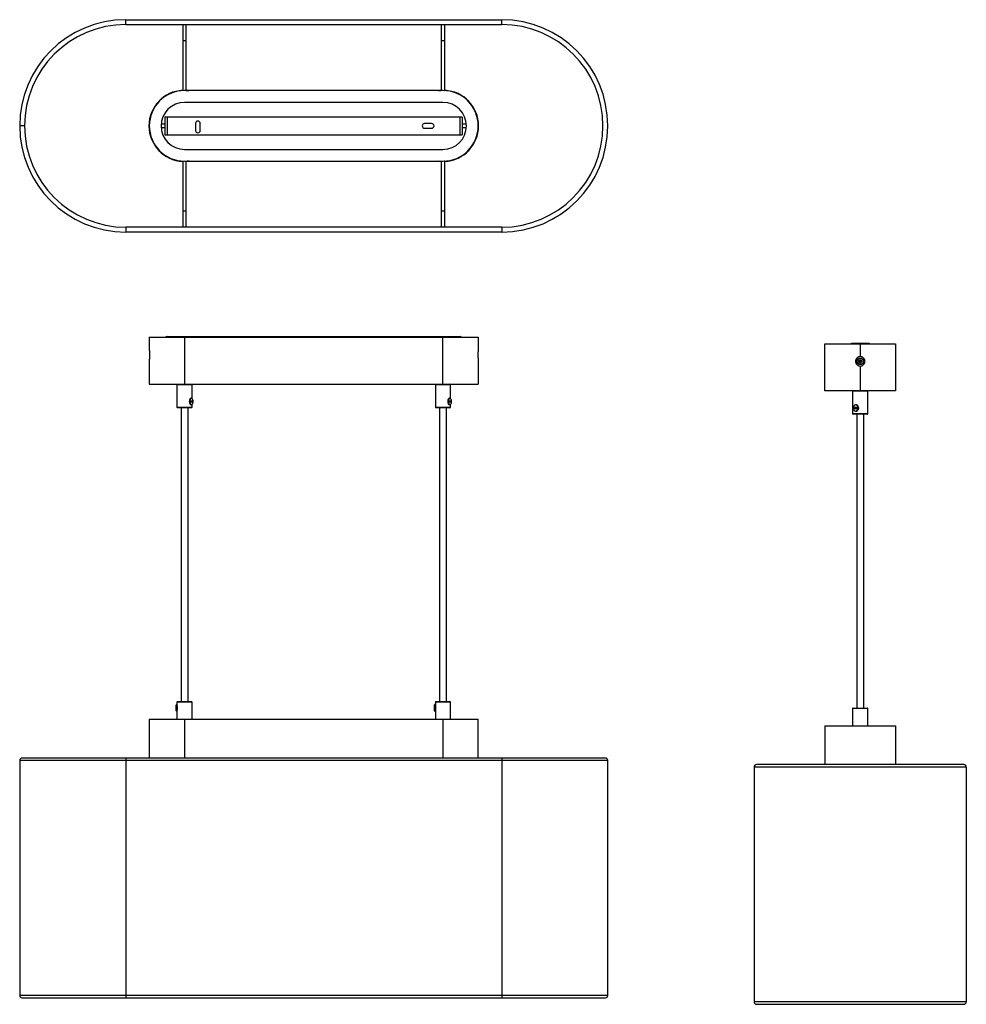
# Model space of a CAD drawing. Header units: millimetres. Extents: x -250 to 556, y -747 to 90.
import ezdxf

# ---------------------------------------------------------------- set-up
doc = ezdxf.new("R2010")
doc.units = ezdxf.units.MM

msp = doc.modelspace()

# ---------------------------------------------------------------- linework, layer by layer
at = {"color": 7, "linetype": 'Continuous', "lineweight": 25}
for p, q in [((-160, 86.22), (-160, 90.33)), ((-160, 90.33), (160, 90.33)), ((-160, 86.22), (160, 86.22)), ((-111.5, 86.22), (-111.5, 29.96)), ((-108.5, 30), (-108.5, 86.22)), ((108.5, 86.22), (108.5, 30)), ((111.5, 29.96), (111.5, 86.22)), ((160, 86.22), (160, 90.33)), ((110, 30), (-110, 30)), ((110, 20), (-110, 20)), ((-246.22, 0), (-250.33, 0)), ((-126.63, 1.5), (-129.94, 1.5)), ((126.37, 7.5), (-126.63, 7.5)), ((-126.63, 7.5), (-126.63, -7.5)), ((-124.9, 7.5), (-124.9, -7.5)), ((-100.63, 2.06), (-100.63, -3.94)), ((-96.63, -3.94), (-96.63, 2.06)), ((100.37, 2), (94.37, 2)), ((124.63, -7.5), (124.63, 7.5)), ((126.37, 7.5), (126.37, -7.5)), ((129.94, 1.5), (126.37, 1.5)), ((-129.94, -1.5), (-126.63, -1.5)), ((-126.63, -7.5), (126.37, -7.5)), ((94.37, -2), (100.37, -2)), ((126.37, -1.5), (129.94, -1.5)), ((-110, -20), (110, -20)), ((-111.5, -29.96), (-111.5, -86.22)), ((-110, -30), (110, -30)), ((-108.5, -86.22), (-108.5, -30)), ((108.5, -30), (108.5, -86.22)), ((111.5, -86.22), (111.5, -29.96)), ((-160, -86.22), (-160, -90.33)), ((160, -86.22), (-160, -86.22)), ((160, -90.33), (-160, -90.33)), ((160, -86.22), (160, -90.33)), ((-140, -179.85), (140, -179.85)), ((-140, -179.85), (-140, -190.85)), ((-124.9, -179.35), (124.63, -179.35)), ((-110, -179.85), (-110, -219.85)), ((110, -219.85), (110, -179.85)), ((140, -179.85), (140, -190.85)), ((435.18, -185.35), (495.18, -185.35)), ((435.18, -225.35), (435.18, -185.35)), ((457.68, -184.85), (472.68, -184.85)), ((457.68, -185.35), (457.68, -184.85)), ((465.18, -185.35), (465.18, -196.35)), ((472.68, -184.85), (472.68, -185.35)), ((495.18, -185.35), (495.18, -225.35)), ((-140, -198.85), (-139.99, -198.8)), ((-140, -198.85), (-140, -219.85)), ((140, -198.85), (140, -219.85)), ((463.86, -200), (464.99, -200.17)), ((463.86, -200.7), (464.99, -200.54)), ((464.81, -199.98), (464.99, -200.17)), ((464.99, -200.54), (464.81, -200.72)), ((464.83, -199.04), (464.99, -200.17)), ((464.83, -201.67), (464.99, -200.54)), ((465.36, -200.17), (464.99, -200.17)), ((464.99, -200.54), (464.99, -200.17)), ((464.99, -200.54), (465.36, -200.54)), ((465.53, -199.04), (465.36, -200.17)), ((465.36, -200.17), (465.54, -199.98)), ((466.49, -200), (465.36, -200.17)), ((465.36, -200.17), (465.36, -200.54)), ((465.54, -200.72), (465.36, -200.54)), ((466.49, -200.7), (465.36, -200.54)), ((465.53, -201.67), (465.36, -200.54)), ((465.18, -204.35), (465.18, -225.35)), ((-140, -219.85), (140, -219.85)), ((-116.45, -220.35), (-116.45, -239.35)), ((-103.55, -232.04), (-103.55, -220.35)), ((103.55, -220.35), (103.55, -239.35)), ((116.45, -232.04), (116.45, -220.35)), ((495.18, -225.35), (435.18, -225.35)), ((458.73, -225.85), (458.73, -244.85)), ((471.63, -244.85), (471.63, -225.85)), ((-103.09, -234.13), (-105.02, -234.13)), ((-105.02, -234.13), (-105.02, -234.91)), ((-104.14, -231.77), (-104.39, -231.77)), ((-103.26, -234.91), (-103.26, -234.13)), ((-103.09, -234.91), (-103.09, -234.13)), ((116.91, -234.13), (114.98, -234.13)), ((114.98, -234.13), (114.98, -234.91)), ((115.86, -231.77), (115.61, -231.77)), ((116.74, -234.91), (116.74, -234.13)), ((116.91, -234.91), (116.91, -234.13)), ((-104.05, -239.85), (-115.95, -239.85)), ((-113, -239.85), (-113, -489.85)), ((-107, -489.85), (-107, -239.85)), ((-105.02, -234.91), (-103.09, -234.91)), ((-104.39, -237.27), (-104.14, -237.27)), ((-103.55, -239.35), (-103.55, -237)), ((115.95, -239.85), (104.05, -239.85)), ((107, -239.85), (107, -489.85)), ((113, -489.85), (113, -239.85)), ((114.98, -234.91), (116.91, -234.91)), ((115.61, -237.27), (115.86, -237.27)), ((116.45, -239.35), (116.45, -237)), ((462.77, -239.63), (459.81, -239.63)), ((459.81, -239.63), (459.81, -240.41)), ((459.81, -240.41), (462.77, -240.41)), ((459.92, -239.63), (459.92, -240.41)), ((461.51, -237.27), (461.35, -237.27)), ((461.35, -242.77), (461.51, -242.77)), ((462.77, -240.41), (462.77, -239.63)), ((471.13, -245.35), (459.23, -245.35)), ((462.18, -245.35), (462.18, -495.35)), ((468.18, -495.35), (468.18, -245.35)), ((-116.58, -492.43), (-116.87, -492.43)), ((-116.45, -490.35), (-116.45, -492.52)), ((-115.95, -489.85), (-104.05, -489.85)), ((-103.55, -504.85), (-103.55, -490.35)), ((102.9, -497.83), (102.9, -492.53)), ((103.3, -492.43), (103, -492.43)), ((103.4, -492.53), (103.4, -497.83)), ((103.55, -494.2), (103.4, -494.2)), ((103.55, -490.35), (103.55, -494.19)), ((104.05, -489.85), (115.95, -489.85)), ((116.45, -504.85), (116.45, -490.35)), ((-116.64, -494.79), (-117.31, -494.79)), ((-117.31, -494.79), (-117.31, -495.57)), ((-117.31, -495.57), (-116.64, -495.57)), ((-117.11, -494.79), (-117.11, -495.57)), ((-116.87, -497.93), (-116.58, -497.93)), ((-116.64, -495.57), (-116.64, -494.79)), ((-116.45, -497.84), (-116.45, -504.85)), ((103, -497.93), (103.3, -497.93)), ((103.4, -496.15), (103.55, -496.15)), ((103.55, -496.18), (103.55, -504.85)), ((458.73, -495.85), (458.73, -510.35)), ((459.23, -495.35), (471.13, -495.35)), ((471.63, -510.35), (471.63, -495.85)), ((-140, -504.85), (-140, -537.98)), ((-140, -504.85), (140, -504.85)), ((140, -537.98), (140, -504.85)), ((435.18, -510.35), (435.18, -543.48)), ((435.18, -510.35), (495.18, -510.35)), ((495.18, -510.35), (495.18, -543.48)), ((250.33, -540.03), (-250.33, -540.03)), ((-250.33, -540.03), (-250.33, -739.86)), ((248.28, -537.98), (-248.28, -537.98)), ((-160, -537.98), (-160, -741.92)), ((160, -537.98), (160, -741.92)), ((250.33, -739.86), (250.33, -540.03)), ((553.45, -543.48), (376.9, -543.48)), ((374.84, -545.54), (374.84, -745.36)), ((555.51, -545.54), (374.84, -545.54)), ((555.51, -545.54), (555.51, -745.36)), ((250.33, -739.86), (-250.33, -739.86)), ((-248.28, -741.92), (248.28, -741.92)), ((555.51, -745.36), (374.84, -745.36)), ((376.9, -747.42), (553.45, -747.42))]:
    msp.add_line(p, q, dxfattribs=at)
at = {"color": 1, "linetype": 'Continuous', "lineweight": 25}
for p, q in [((-108.5, 30.21), (-106.12, 30)), ((108.5, -30.21), (106.12, -30)), ((-124.9, -179.85), (-124.9, -179.35)), ((124.63, -179.85), (124.63, -179.35)), ((-103.55, -220.35), (-116.45, -220.35)), ((116.45, -220.35), (103.55, -220.35)), ((471.63, -225.85), (458.73, -225.85)), ((-116.45, -239.35), (-103.55, -239.35)), ((103.55, -239.35), (116.45, -239.35)), ((458.73, -244.85), (471.63, -244.85)), ((-103.55, -490.35), (-116.45, -490.35)), ((103, -492.43), (103, -497.93)), ((103.3, -497.93), (103.3, -492.43)), ((116.45, -490.35), (103.55, -490.35)), ((471.63, -495.85), (458.73, -495.85)), ((-110, -504.85), (-110, -537.98)), ((110, -504.85), (110, -537.98))]:
    msp.add_line(p, q, dxfattribs=at)
at = {"color": 7, "linetype": 'Continuous', "lineweight": 25, "flags": 128}
for points in [[(-105.97, 30), (-106.73, 30.09), (-108.5, 30.23)], [(108.5, 30.23), (106.73, 30.09), (105.97, 30)], [(-108.5, -30.23), (-106.73, -30.09), (-105.97, -30)], [(105.97, -30), (106.73, -30.09), (108.5, -30.23)], [(-104.39, -231.77), (-104.53, -231.78), (-105.06, -232.06), (-105.5, -232.67), (-105.79, -233.53), (-105.9, -234.52)], [(-105.9, -234.52), (-105.79, -235.51), (-105.5, -236.37), (-105.06, -236.98), (-104.53, -237.26), (-104.39, -237.27)], [(-105.64, -234.52), (-105.54, -233.53), (-105.25, -232.67), (-104.81, -232.06), (-104.28, -231.78), (-104.14, -231.77)], [(-104.14, -237.27), (-104.28, -237.26), (-104.81, -236.98), (-105.25, -236.37), (-105.54, -235.51), (-105.64, -234.52)], [(-105.51, -234.52), (-105.41, -235.48), (-105.13, -236.31), (-104.7, -236.89), (-104.19, -237.16), (-103.66, -237.07), (-103.18, -236.64), (-102.82, -235.92), (-102.63, -235.01), (-102.63, -234.03), (-102.82, -233.13), (-103.18, -232.41), (-103.66, -231.97), (-104.19, -231.88), (-104.7, -232.15), (-105.13, -232.74), (-105.41, -233.56), (-105.51, -234.52)], [(115.61, -231.77), (115.47, -231.78), (114.94, -232.06), (114.5, -232.67), (114.21, -233.53), (114.1, -234.52)], [(114.1, -234.52), (114.21, -235.51), (114.5, -236.37), (114.94, -236.98), (115.47, -237.26), (115.61, -237.27)], [(114.36, -234.52), (114.46, -233.53), (114.75, -232.67), (115.19, -232.06), (115.72, -231.78), (115.86, -231.77)], [(115.86, -237.27), (115.72, -237.26), (115.19, -236.98), (114.75, -236.37), (114.46, -235.51), (114.36, -234.52)], [(114.49, -234.52), (114.59, -235.48), (114.87, -236.31), (115.3, -236.89), (115.81, -237.16), (116.34, -237.07), (116.82, -236.64), (117.18, -235.92), (117.37, -235.01), (117.37, -234.03), (117.18, -233.13), (116.82, -232.41), (116.34, -231.97), (115.81, -231.88), (115.3, -232.15), (114.87, -232.74), (114.59, -233.56), (114.49, -234.52)], [(459.07, -240.02), (459.22, -240.98), (459.65, -241.81), (460.3, -242.39), (461.09, -242.66), (461.9, -242.57), (462.63, -242.14), (463.18, -241.42), (463.47, -240.51), (463.47, -239.53), (463.18, -238.63), (462.63, -237.91), (461.9, -237.47), (461.09, -237.38), (460.3, -237.65), (459.65, -238.24), (459.22, -239.06), (459.07, -240.02)], [(461.35, -237.27), (461.98, -237.38), (462.73, -237.83), (463.3, -238.57), (463.61, -239.52), (463.61, -240.53), (463.3, -241.47), (462.73, -242.22), (461.98, -242.67), (461.35, -242.77)], [(461.51, -242.77), (462.14, -242.67), (462.9, -242.22), (463.47, -241.47), (463.77, -240.53), (463.77, -239.52), (463.47, -238.57), (462.9, -237.83), (462.14, -237.38), (461.51, -237.27)], [(-116.47, -495.18), (-116.51, -494.22), (-116.6, -493.39), (-116.75, -492.81), (-116.93, -492.54), (-117.11, -492.63), (-117.27, -493.06), (-117.4, -493.78), (-117.46, -494.69), (-117.46, -495.67), (-117.4, -496.57), (-117.27, -497.29), (-117.11, -497.73), (-116.93, -497.82), (-116.75, -497.55), (-116.6, -496.96), (-116.51, -496.14), (-116.47, -495.18)], [(-116.06, -495.18), (-116.1, -494.19), (-116.2, -493.33), (-116.35, -492.72), (-116.53, -492.44), (-116.58, -492.43)], [(-116.36, -495.18), (-116.39, -496.17), (-116.49, -497.03), (-116.64, -497.64), (-116.83, -497.92), (-116.87, -497.93)]]:
    msp.add_lwpolyline(points, dxfattribs=at)
at = {"color": 1, "linetype": 'Continuous', "lineweight": 25, "flags": 128}
for points in [[(106.12, 30), (107.7, 30.16), (108.5, 30.21)], [(-106.12, -30), (-107.7, -30.16), (-108.5, -30.21)]]:
    msp.add_lwpolyline(points, dxfattribs=at)
at = {"color": 7, "linetype": 'Continuous', "lineweight": 25}
for radius in [2.8, 2.63]:
    msp.add_circle((465.18, -200.35), radius, dxfattribs=at)
for centre, radius, start, end in [((-160, 0), 90.33, 90, 270), ((-160, 0), 86.22, 90, 270), ((160, 0), 90.33, 270, 90), ((160, 0), 86.22, 270, 90), ((-110.36, 79.52), 7.03, 260.66, 272.92121), ((-109.61, 78.97), 6.49, 266.56137, 279.85742), ((109.64, 79.52), 7.03, 260.66, 272.92121), ((110.39, 78.97), 6.49, 266.56137, 279.85742), ((-110, 0), 30.27, 92.84042, 267.15958), ((-110, 0), 30, 90, 270), ((-111.37, 30.23), 0.258, 241.01147, 267.38038), ((110, 0), 30, 270, 90), ((111.37, 30.23), 0.258, 272.61962, 298.98853), ((110, 0), 30.27, 272.84042, 87.15958), ((-110, 0), 20, 90, 270), ((110, 0), 20, 270, 90), ((-98.63, 2.06), 2, 0, 180), ((94.37, 0), 2, 90, 270), ((100.37, 0), 2, 270, 90), ((-98.63, -3.94), 2, 180, 0), ((-111.37, -30.23), 0.258, 92.61962, 118.98853), ((111.37, -30.23), 0.258, 61.01147, 87.38038), ((-110, -82.58), 10.12, 81.47242, 98.52758), ((110, -82.58), 10.12, 81.47242, 98.52758), ((-124.9, -181.09), 1.74, 90, 134.59551), ((124.63, -181.09), 1.74, 45.40449, 90), ((471.88, -200.35), 8.02, 177.49825, 182.50175), ((465.15, -245.65), 45.67, 90.43273, 91.62137), ((465.15, -155.05), 45.67, 268.37863, 269.56727), ((510.48, -200.33), 45.67, 178.37863, 179.56727), ((510.48, -200.37), 45.67, 180.43273, 181.62137), ((465.18, -207.05), 8.02, 87.49825, 92.50175), ((419.87, -200.33), 45.67, 0.43273, 1.62137), ((419.87, -200.37), 45.67, 358.37863, 359.56727), ((465.2, -245.65), 45.67, 88.37863, 89.56727), ((465.2, -155.05), 45.67, 270.43273, 271.62137), ((458.48, -200.35), 8.02, 357.49825, 2.50175), ((465.18, -193.65), 8.02, 267.49825, 272.50175), ((-115.95, -220.35), 0.5, 90, 180), ((-104.05, -220.35), 0.5, 0, 90), ((104.05, -220.35), 0.5, 90, 180), ((115.95, -220.35), 0.5, 0, 90), ((459.23, -225.85), 0.5, 90, 180), ((471.13, -225.85), 0.5, 0, 90), ((-102.26, -234.38), 3.66, 148.82123, 182.28441), ((-102.26, -234.67), 3.66, 177.71558, 211.17883), ((117.74, -234.38), 3.66, 148.81653, 182.28494), ((117.74, -234.67), 3.66, 177.71507, 211.18341), ((-115.95, -239.35), 0.5, 180, 270), ((-104.05, -239.35), 0.5, 270, 0), ((104.05, -239.35), 0.5, 180, 270), ((115.95, -239.35), 0.5, 270, 0), ((459.23, -244.85), 0.5, 180, 270), ((471.13, -244.85), 0.5, 270, 0), ((-120.08, -494.46), 3.79, 349.02576, 32.31924), ((-115.95, -490.35), 0.5, 90, 180), ((-120.66, -494.62), 4.71, 353.18856, 26.21315), ((-104.05, -490.35), 0.5, 0, 90), ((103, -492.53), 0.1, 90, 180), ((103.3, -492.53), 0.1, 0, 90), ((104.05, -490.35), 0.5, 90, 180), ((115.95, -490.35), 0.5, 0, 90), ((-119.79, -495.9), 3.79, 327.68076, 10.97424), ((-120.66, -495.74), 4.71, 333.78685, 6.81144), ((103, -497.83), 0.1, 180, 270), ((103.3, -497.83), 0.1, 270, 0), ((459.23, -495.85), 0.5, 90, 180), ((471.13, -495.85), 0.5, 0, 90), ((-248.28, -540.03), 2.06, 90, 180), ((248.28, -540.03), 2.06, 0, 90), ((376.9, -545.54), 2.06, 90, 180), ((553.45, -545.54), 2.06, 0, 90), ((-248.28, -739.86), 2.06, 180, 270), ((248.28, -739.86), 2.06, 270, 0), ((376.9, -745.36), 2.06, 180, 270), ((553.45, -745.36), 2.06, 270, 0)]:
    msp.add_arc(centre, radius, start, end, dxfattribs=at)
at = {"color": 1, "linetype": 'Continuous', "lineweight": 25}
for centre, start, end in [((-110, 0), 92.84228, 267.15772), ((110, 0), 272.84228, 87.15772)]:
    msp.add_arc(centre, 30.25, start, end, dxfattribs=at)
at = {"color": 7, "linetype": 'Continuous', "lineweight": 25}
for points, knots in [([(-140, -190.85), (-140, -190.85), (-140, -190.88), (-139.98, -190.98), (-139.97, -191.05), (-139.95, -191.26), (-139.93, -191.38), (-139.9, -191.67), (-139.88, -191.84), (-139.85, -192.21), (-139.83, -192.41), (-139.8, -192.84), (-139.78, -193.08), (-139.76, -193.56), (-139.75, -193.81), (-139.74, -194.33), (-139.73, -194.59), (-139.73, -195.11), (-139.74, -195.37), (-139.75, -195.89), (-139.76, -196.14), (-139.78, -196.62), (-139.8, -196.85), (-139.83, -197.29), (-139.85, -197.49), (-139.88, -197.86), (-139.9, -198.03), (-139.93, -198.32), (-139.95, -198.44), (-139.97, -198.64), (-139.98, -198.72), (-140, -198.82), (-140, -198.85), (-140, -198.85)], [0, 0, 0, 0, 0.0625, 0.0625, 0.125, 0.125, 0.1875, 0.1875, 0.25, 0.25, 0.3125, 0.3125, 0.375, 0.375, 0.4375, 0.4375, 0.5, 0.5, 0.5625, 0.5625, 0.625, 0.625, 0.6875, 0.6875, 0.75, 0.75, 0.8125, 0.8125, 0.875, 0.875, 0.9375, 0.9375, 1, 1, 1, 1]), ([(140, -190.85), (140, -190.85), (140, -190.88), (139.98, -190.98), (139.97, -191.05), (139.95, -191.26), (139.93, -191.38), (139.9, -191.67), (139.88, -191.84), (139.85, -192.21), (139.83, -192.41), (139.8, -192.84), (139.78, -193.08), (139.76, -193.56), (139.75, -193.81), (139.74, -194.33), (139.73, -194.59), (139.73, -195.11), (139.74, -195.37), (139.75, -195.89), (139.76, -196.14), (139.78, -196.62), (139.8, -196.85), (139.83, -197.29), (139.85, -197.49), (139.88, -197.86), (139.9, -198.03), (139.93, -198.32), (139.95, -198.44), (139.97, -198.64), (139.98, -198.72), (140, -198.82), (140, -198.85), (140, -198.85)], [0, 0, 0, 0, 0.0625, 0.0625, 0.125, 0.125, 0.1875, 0.1875, 0.25, 0.25, 0.3125, 0.3125, 0.375, 0.375, 0.4375, 0.4375, 0.5, 0.5, 0.5625, 0.5625, 0.625, 0.625, 0.6875, 0.6875, 0.75, 0.75, 0.8125, 0.8125, 0.875, 0.875, 0.9375, 0.9375, 1, 1, 1, 1]), ([(465.18, -196.35), (464.91, -196.35), (464.65, -196.38), (464.14, -196.48), (463.89, -196.56), (463.4, -196.76), (463.17, -196.88), (462.74, -197.17), (462.53, -197.34), (462.16, -197.71), (462, -197.91), (461.7, -198.34), (461.58, -198.58), (461.38, -199.06), (461.3, -199.31), (461.2, -199.83), (461.18, -200.09), (461.18, -200.61), (461.2, -200.87), (461.3, -201.39), (461.38, -201.64), (461.58, -202.12), (461.7, -202.36), (461.99, -202.79), (462.16, -202.99), (462.53, -203.36), (462.73, -203.53), (463.17, -203.82), (463.4, -203.94), (463.88, -204.15), (464.13, -204.22), (464.65, -204.32), (464.91, -204.35), (465.18, -204.35)], [0, 0, 0, 0, 0.0625, 0.0625, 0.125, 0.125, 0.1875, 0.1875, 0.25, 0.25, 0.3125, 0.3125, 0.375, 0.375, 0.4375, 0.4375, 0.5, 0.5, 0.5625, 0.5625, 0.625, 0.625, 0.6875, 0.6875, 0.75, 0.75, 0.8125, 0.8125, 0.875, 0.875, 0.9375, 0.9375, 1, 1, 1, 1]), ([(465.18, -204.35), (465.44, -204.35), (465.7, -204.32), (466.21, -204.22), (466.47, -204.15), (466.95, -203.94), (467.18, -203.82), (467.61, -203.53), (467.82, -203.36), (468.19, -202.99), (468.35, -202.79), (468.65, -202.36), (468.77, -202.12), (468.97, -201.64), (469.05, -201.39), (469.15, -200.87), (469.18, -200.61), (469.18, -200.09), (469.15, -199.83), (469.05, -199.31), (468.97, -199.06), (468.77, -198.58), (468.65, -198.35), (468.36, -197.91), (468.19, -197.71), (467.82, -197.34), (467.62, -197.17), (467.19, -196.88), (466.95, -196.76), (466.47, -196.56), (466.22, -196.48), (465.7, -196.38), (465.44, -196.35), (465.18, -196.35)], [0, 0, 0, 0, 0.0625, 0.0625, 0.125, 0.125, 0.1875, 0.1875, 0.25, 0.25, 0.3125, 0.3125, 0.375, 0.375, 0.4375, 0.4375, 0.5, 0.5, 0.5625, 0.5625, 0.625, 0.625, 0.6875, 0.6875, 0.75, 0.75, 0.8125, 0.8125, 0.875, 0.875, 0.9375, 0.9375, 1, 1, 1, 1]), ([(103.55, -494.19), (103.55, -494.19), (103.55, -494.17), (103.56, -494.26), (103.59, -494.45), (103.61, -494.73), (103.63, -495.06), (103.63, -495.4), (103.61, -495.71), (103.58, -495.97), (103.56, -496.13), (103.55, -496.2), (103.55, -496.18), (103.55, -496.18)], [0, 0, 0, 0, 0.035188, 0.141211, 0.247671, 0.355245, 0.462901, 0.56944, 0.675418, 0.782253, 0.890033, 0.99738, 1, 1, 1, 1])]:
    msp.add_open_spline(points, degree=3, knots=knots, dxfattribs=at)

doc.saveas('drawing.dxf')
